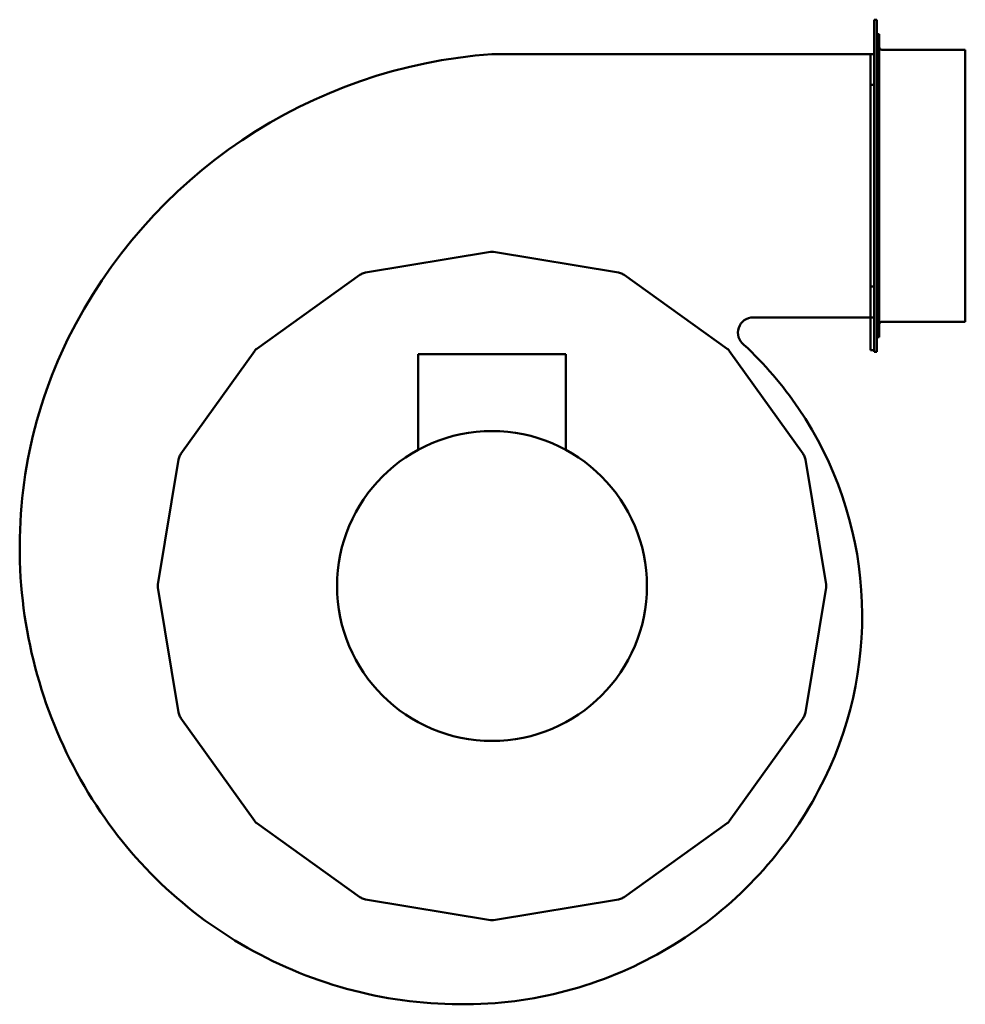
# Model space of a CAD drawing. Header units: millimetres. Extents: x 355 to 905, y 159 to 732.
import ezdxf

# ---------------------------------------------------------------- set-up
doc = ezdxf.new("R2010")
doc.units = ezdxf.units.MM
doc.header["$LTSCALE"] = 3
doc.layers.add('Widoczne (ISO)', color=7, linetype='Continuous', lineweight=50)

msp = doc.modelspace()

# ---------------------------------------------------------------- linework, layer by layer
at = {"layer": 'Widoczne (ISO)'}
for p, q in [((851.71, 711.55), (851.71, 731.55)), ((853.21, 731.55), (851.71, 731.55)), ((853.21, 538.55), (853.21, 731.55)), ((854.71, 723.05), (853.21, 723.05)), ((854.71, 547.05), (854.71, 723.05)), ((629.71, 711.55), (849.71, 711.55)), ((849.71, 693.68), (849.71, 711.55)), ((849.71, 711.55), (851.71, 711.55)), ((851.71, 711.55), (851.71, 711.16)), ((851.71, 558.95), (851.71, 711.16)), ((904.71, 714.05), (856.21, 714.05)), ((904.71, 556.05), (904.71, 714.05)), ((849.71, 576.43), (849.71, 693.68)), ((851.71, 693.68), (849.71, 693.68)), ((628.89, 596.63), (556.18, 584.6)), ((703.23, 584.6), (630.52, 596.63)), ((552.94, 583.25), (493.01, 540.35)), ((766.4, 540.35), (706.48, 583.25)), ((849.71, 558.55), (849.71, 576.43)), ((849.71, 576.43), (851.71, 576.43)), ((849.71, 558.55), (781.46, 558.55)), ((849.71, 539.46), (849.71, 558.55)), ((851.71, 558.55), (849.71, 558.55)), ((851.71, 558.95), (851.71, 558.55)), ((851.71, 538.55), (851.71, 558.55)), ((904.71, 556.05), (856.21, 556.05)), ((854.71, 547.05), (853.21, 547.05)), ((491.86, 539.2), (448.96, 479.28)), ((810.45, 479.28), (767.55, 539.2)), ((851.71, 539.46), (849.71, 539.46)), ((853.21, 538.55), (851.71, 538.55)), ((672.63, 537.2), (586.78, 537.2)), ((586.78, 537.2), (586.78, 481.61)), ((672.63, 537.2), (672.63, 481.61)), ((447.61, 476.03), (435.58, 403.32)), ((823.84, 403.32), (811.8, 476.03)), ((435.58, 401.69), (447.61, 328.98)), ((811.8, 328.98), (823.84, 401.69)), ((448.96, 325.73), (491.86, 265.81)), ((767.55, 265.81), (810.45, 325.73)), ((493.01, 264.66), (552.94, 221.76)), ((706.48, 221.76), (766.4, 264.66)), ((556.18, 220.41), (628.89, 208.38)), ((630.52, 208.38), (703.23, 220.41))]:
    msp.add_line(p, q, dxfattribs=at)
msp.add_circle((629.71, 402.5), 90, dxfattribs=at)
for centre, radius, start, end in [((856.21, 715.55), 1.5, 180, 270), ((651.12, 413.57), 298.75, 94.1112, 153.6777), ((629.71, 591.7), 5, 80.6006, 99.3994), ((555.85, 579.19), 5, 112.6867, 125.6006), ((629.71, 402.5), 196.5, 112.3133, 112.6867), ((557, 579.67), 5, 99.3994, 112.3133), ((702.41, 579.67), 5, 67.6867, 80.6006), ((629.71, 402.5), 196.5, 67.3133, 67.6867), ((703.57, 579.19), 5, 54.3994, 67.3133), ((781.46, 549.7), 8.85, 90, 232.2176), ((856.21, 554.55), 1.5, 90, 180), ((630.25, 425.05), 274.96, 153.8925, 184.6283), ((495.92, 536.29), 5, 125.6006, 144.3994), ((763.49, 536.29), 5, 35.6006, 54.3994), ((630.81, 385.98), 213.67, 34.0629, 47.1817), ((629.58, 385.04), 215.22, 333.9515, 34.0863), ((452.55, 475.21), 5, 157.6867, 170.6006), ((629.71, 402.5), 196.5, 157.3133, 157.6867), ((453.02, 476.36), 5, 144.3994, 157.3133), ((806.39, 476.36), 5, 22.6867, 35.6006), ((629.71, 402.5), 196.5, 22.3133, 22.6867), ((806.87, 475.21), 5, 9.3994, 22.3133), ((630.4, 425.04), 275.11, 184.6242, 213.994), ((440.51, 402.5), 5, 170.6006, 189.3994), ((818.9, 402.5), 5, 350.6006, 9.3994), ((452.55, 329.8), 5, 189.3994, 202.3133), ((629.71, 402.5), 196.5, 202.3133, 202.6867), ((453.02, 328.64), 5, 202.6867, 215.6006), ((806.39, 328.64), 5, 324.3994, 337.3133), ((629.71, 402.5), 196.5, 337.3133, 337.6867), ((806.87, 329.8), 5, 337.6867, 350.6006), ((612.92, 393.18), 233.75, 304.4371, 333.9515), ((612.38, 412.74), 253.29, 213.9657, 244.279), ((495.92, 268.72), 5, 215.6006, 234.3994), ((763.49, 268.72), 5, 305.6006, 324.3994), ((555.85, 225.82), 5, 234.3994, 247.3133), ((629.71, 402.5), 196.5, 247.3133, 247.6867), ((557, 225.34), 5, 247.6867, 260.6006), ((702.41, 225.34), 5, 279.3994, 292.3133), ((629.71, 402.5), 196.5, 292.3133, 292.6867), ((703.57, 225.82), 5, 292.6867, 305.6006), ((629.71, 213.31), 5, 260.6006, 279.3994), ((612.92, 393.18), 233.75, 274.5603, 304.4371), ((612.37, 412.65), 253.21, 244.2742, 274.3357)]:
    msp.add_arc(centre, radius, start, end, dxfattribs=at)

doc.saveas('drawing.dxf')
